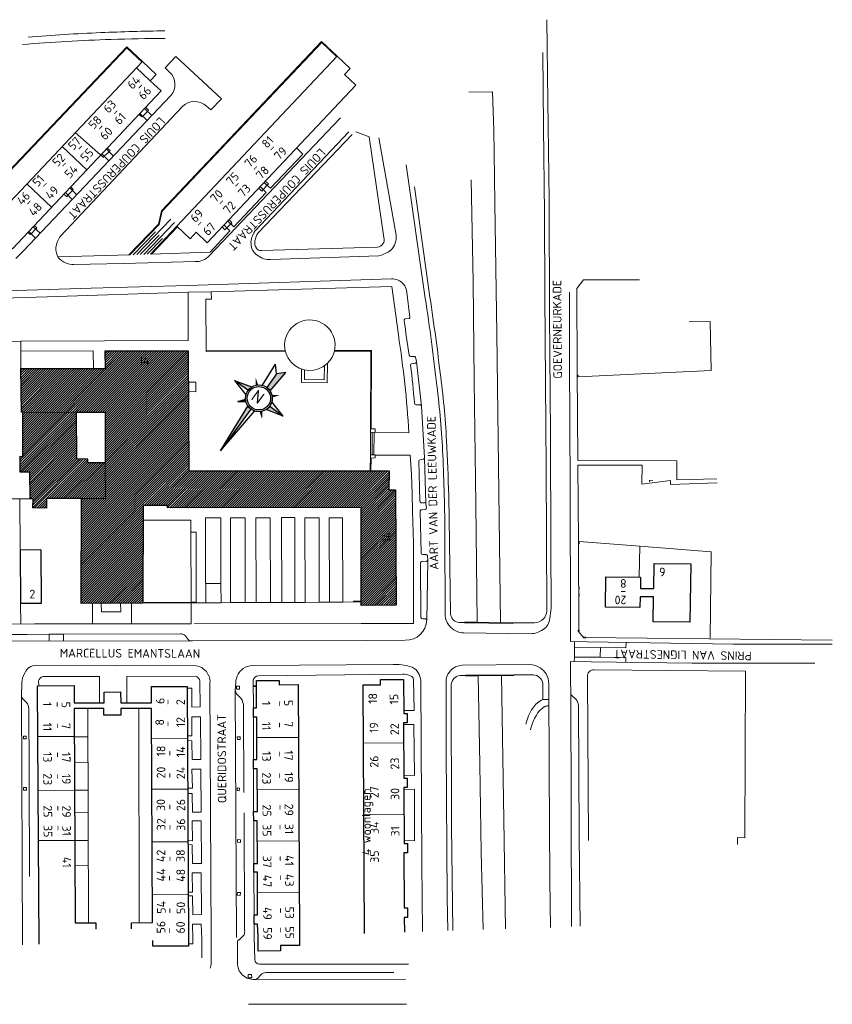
# Model space of a CAD drawing. Header units: millimetres. Extents: x -28579 to 211491, y -26192 to 102706.
# Tile 48 of 48: x 187945 to 211491, y 74185 to 102706. Entities that reach past the tile are written whole.
import ezdxf

# ---------------------------------------------------------------- set-up
doc = ezdxf.new("R2010")
doc.units = ezdxf.units.MM
doc.header["$LTSCALE"] = 100
doc.linetypes.add('DASHDOT', pattern=[25.4, 12.7, -6.35, 0, -6.35])
for name, color, linetype in [('25', 7, 'Continuous'), ('AA21_BUITENWAND', 1, 'Continuous'), ('AL21_BUITENWAND', 3, 'Continuous'), ('TXT20', 7, 'Continuous'), ('TXT25', 2, 'Continuous')]:
    doc.layers.add(name, color=color, linetype=linetype)
doc.layers.add('AI31_BUITENKOZ', color=1, linetype='Continuous', lineweight=18)
doc.styles.add('03_100', font='isocpeur.ttf')
doc.styles.get("Standard").update_dxf_attribs({"font": 'isocpeur.ttf'})

# ---------------------------------------------------------------- blocks, each defined once
blk = doc.blocks.new('noordpeil')
at = {"layer": '25'}
blk.add_line((-3.78, -21.33), (0, -17.44), dxfattribs=at)
for points in [[(0, 7.8), (2.39, 7.43), (0, 37.65)], [(-2.67, -7.33), (-3.78, -21.33), (0, -7.8), (0, -17.44)]]:
    blk.add_solid(points, dxfattribs=at)
at = {"layer": 'TXT25'}
for p, q in [((0, 37.65), (-2.39, 7.43)), ((0, 37.65), (2.39, 7.43)), ((0, 7.8), (0, 37.65)), ((8.78, 8.78), (4.96, 6.02)), ((5.52, 5.52), (8.78, 8.78)), ((8.78, 8.78), (6.02, 4.96)), ((-17.44, 0), (-7.29, 2.77)), ((-7.8, 0), (-17.44, 0)), ((-17.44, 0), (-7.29, -2.77)), ((17.44, 0), (7.29, 2.77)), ((17.44, 0), (7.29, -2.77)), ((7.8, 0), (17.44, 0)), ((-2.67, -7.33), (-3.78, -21.33)), ((0, -17.44), (0, -7.8)), ((2.67, -7.33), (3.81, -21.65)), ((0, -17.44), (3.81, -21.65))]:
    blk.add_line(p, q, dxfattribs=at)
for radius in [7.8, 6.8]:
    blk.add_circle((0, 0), radius, dxfattribs=at)
for points in [[(-5.52, 5.52), (-6.02, 4.96), (-8.78, 8.78)], [(-4.96, 6.02), (-5.52, 5.52), (-8.78, 8.78)], [(5.52, 5.52), (4.96, 6.02), (8.78, 8.78)], [(6.02, 4.96), (5.52, 5.52), (8.78, 8.78)], [(-17.44, 0), (-7.8, 0), (-7.29, 2.77)], [(7.29, -2.77), (17.44, 0), (7.8, 0)], [(-6.02, -4.96), (-5.52, -5.52), (-8.78, -8.78)], [(-5.52, -5.52), (-4.96, -6.02), (-8.78, -8.78)], [(4.96, -6.02), (5.52, -5.52), (8.78, -8.78)], [(5.52, -5.52), (6.02, -4.96), (8.78, -8.78)]]:
    blk.add_solid(points, dxfattribs=at)
at = {"layer": 'AA21_BUITENWAND', "insert": (-2.07, 3.15), "char_height": 7, "width": 6.2488, "attachment_point": 1, "style": '03_100'}
blk.add_mtext('{\\C4;N}', dxfattribs=at)

msp = doc.modelspace()

# ---------------------------------------------------------------- hatches: boundary and pattern name
at = {"layer": 'AA21_BUITENWAND', "linetype": 'Continuous', "lineweight": 0}
h = msp.add_hatch(dxfattribs=at)
h.set_pattern_fill('ANSI31', color=256, scale=15, style=0)
h.paths.add_polyline_path([(190419.01376, 89870.15561), (189917.4035, 89869.41079), (189917.21037, 89978.657), (189598.11616, 89984.14672), (189586.49859, 91333.22727), (190416.6269, 91334.60129)], flags=16)
h.paths.add_polyline_path([(189727.25555, 85796.93912), (189736.67003, 88831.87719), (188721.19759, 88839.21425), (188717.66187, 88557.20753), (188328.30919, 88562.13413), (188331.61086, 88830.93687), (188252.81873, 88831.40656), (188238.30584, 89599.30481), (187954.37469, 89596.81587), (187960.21919, 90057.94576), (188035.35639, 90057.05009), (188030.88894, 91332.17466), (187994.04998, 91333.45173), (187979.75253, 92598.17193), (190427.66208, 92604.84034), (190422.49741, 93112.77554), (192828.74051, 93111.73963), (192841.29031, 89634.24267), (198646.02884, 89634.24267), (198645.22726, 89090.16962), (198838.14431, 89088.43426), (198850.86948, 85748.15035), (197838.74103, 85737.68803), (197839.90905, 88574.18678), (192229.74313, 88569.63201), (192231.23013, 88635.91594), (191523.59215, 88636.08162), (191515.77814, 85803.19963)])
h.paths.add_polyline_path([(191333.80327, 92643.90417), (191783.80319, 92643.63802), (191784.02499, 93018.63796), (191334.02507, 93018.90411)], flags=24)
h.paths.add_polyline_path([(198765.51667, 87496.57946), (198770.32359, 87946.55378), (198395.34499, 87950.55955), (198390.53807, 87500.58522)], flags=24)

# ---------------------------------------------------------------- linework, layer by layer
at = {"layer": 'AI31_BUITENKOZ', "linetype": 'Continuous', "lineweight": 0}
for p, q in [((191331.44993, 101309.04766), (191723.89381, 100937.27093)), ((189128.31448, 96436.87149), (192648.4059, 100183.11159)), ((191773.99517, 99930.24111), (191559.0847, 100130.21569)), ((191636.9215, 99785.66681), (191429.58395, 99992.61712)), ((191512.02452, 99910.34682), (191646.87881, 100048.49272)), ((197241.18284, 99862.15304), (193436.33961, 95866.8342)), ((194756.64226, 96576.64521), (197482.78604, 99457.65781)), ((194856.1043, 96529.37162), (197575.56915, 99384.79825)), ((198346.33149, 99287.61832), (198848.98297, 96463.87311)), ((189176.11362, 99034.09744), (189889.99071, 98357.77677)), ((190525.88839, 98613.36958), (190325.69002, 98820.42964)), ((190395.80713, 98747.90521), (190536.03477, 98878.65807)), ((190661.10533, 98756.0804), (190455.21253, 98957.88847)), ((199142.66215, 98504.12554), (199697.45729, 94638.1734)), ((188150.4178, 97951.65992), (188867.7361, 97272.08224)), ((189595.72927, 97632.04085), (189396.20251, 97833.4089)), ((195110.99911, 97907.78429), (195002.20857, 97787.00736)), ((199381.31287, 97863.51455), (199810.79257, 94811.11157)), ((189466.09797, 97495.28071), (189267.19543, 97696.31658)), ((189470.32896, 97758.57469), (189344.40287, 97618.24083)), ((188541.48727, 96519.68217), (188334.01622, 96705.42913)), ((192328.82485, 96923.97731), (191337.71687, 95901.59927)), ((192431.62934, 96827.20182), (191539.95815, 95907.54172)), ((191759.43405, 95914.02084), (192514.10947, 96708.36913)), ((193950.26136, 96675.07755), (194060.53098, 96789.57258)), ((188208.67909, 96572.34325), (188404.35462, 96375.02712)), ((188275.99758, 96504.46402), (188407.18484, 96639.96362)), ((191882.18565, 96564.6751), (191236.54497, 95898.72741)), ((191983.56811, 96466.46163), (191438.86701, 95904.61087)), ((192084.89158, 96368.1674), (191641.18904, 95910.49433)), ((198312.495, 96115.84247), (194950.3833, 96020.85645)), ((198350.49185, 95864.92024), (195214.96667, 95759.70138)), ((190947.45549, 95646.25389), (189515.8258, 95610.97689)), ((191655.87343, 95663.5994), (190947.45549, 95646.25389)), ((193033.25596, 95697.51445), (191655.87343, 95663.5994)), ((192829.71034, 94808.78588), (193493.52301, 94826.27075)), ((199164.47419, 94802.14726), (199247.68536, 94085.73656)), ((199219.1498, 94047.01483), (199127.93117, 94039.96775)), ((187979.75253, 92598.17193), (187974.56029, 93103.52659)), ((195636.19951, 93121.50747), (193346.14064, 93118.16336)), ((199282.09276, 92949.23925), (199376.09452, 92951.28092)), ((199412.30732, 92753.18043), (199301.04818, 92736.50069)), ((199413.70368, 92928.51183), (199439.71098, 92802.38876)), ((199584.48645, 91513.18661), (199439.71098, 92802.38876)), ((204102.66401, 92408.98653), (204122.68419, 92409.09818)), ((204123.06121, 92358.41891), (204122.68419, 92409.09818)), ((204103.04103, 92358.30727), (204123.06121, 92358.41891)), ((199430.75691, 91549.57725), (199539.9127, 91552.18944)), ((188030.88894, 91332.17466), (189577.05205, 91333.68857)), ((199584.48645, 91513.18661), (199671.66297, 90019.86437)), ((198111.90366, 90761.05824), (198106.20081, 90097.71416)), ((198161.85329, 90760.60602), (198156.15044, 90097.26194)), ((198211.94266, 90760.17557), (198206.23981, 90096.83149)), ((198120.65015, 89634.01915), (198125.08545, 90006.76434)), ((199508.44401, 89926.46549), (199542.01679, 88764.07564)), ((199648.9253, 89979.75541), (199546.67512, 89960.82873)), ((199717.55738, 88691.93632), (199673.07339, 90015.86178)), ((206189.91214, 89364.74076), (206194.8807, 89322.7199)), ((206192.39642, 89343.73033), (206291.61685, 89355.45836)), ((187948.31764, 88829.57913), (188252.81873, 88831.40656)), ((199588.38146, 88709.89412), (199669.48, 88715.29388)), ((200377.62521, 88918.23062), (200428.66631, 85500.54218)), ((199551.99256, 88481.23869), (199575.10372, 87253.6722)), ((199695.54127, 88518.04586), (199594.14646, 88510.63084)), ((199717.48967, 88687.77514), (199734.56877, 88563.84002)), ((192907.46295, 87862.63445), (192910.10081, 85834.02736)), ((200267.73447, 87752.03727), (200271.15758, 85536.84531)), ((204132.73278, 87595.0642), (204152.75295, 87595.17584)), ((204153.12073, 87522.95476), (204152.75295, 87595.17584)), ((205911.3206, 87459.22861), (204152.75295, 87595.17584)), ((204133.10056, 87522.84312), (204153.12073, 87522.95476)), ((199613.95838, 87018.84202), (199723.33851, 87016.33662)), ((199718.79392, 87215.57524), (199618.56633, 87210.7751)), ((199738.50277, 85307.13221), (199767.70888, 87050.79704)), ((199768.84759, 87057.27186), (199758.30617, 87175.06867)), ((199572.45034, 85391.41175), (199558.83783, 86959.66453)), ((193777.18064, 86375.72851), (193778.13855, 85818.97657)), ((204138.50851, 86271.55225), (204158.52869, 86271.66389)), ((204138.77817, 86211.91092), (204158.79834, 86212.02257)), ((204158.79834, 86212.02257), (204158.52869, 86271.66389)), ((204139.34114, 86079.60755), (204159.36131, 86079.71919)), ((204139.62479, 86009.30556), (204159.64497, 86009.4172)), ((204159.64497, 86009.4172), (204159.36131, 86079.71919)), ((187975.15463, 85208.3904), (187970.85469, 85790.74235)), ((190054.954, 85207.19139), (190054.26742, 85798.04943)), ((191184.22694, 85208.48537), (191183.54617, 85802.0637)), ((191515.6665, 85823.2198), (192910.09162, 85833.16718)), ((191515.77814, 85803.19963), (192909.70958, 85812.64075)), ((192909.70958, 85812.64075), (193067.9084, 85813.72925)), ((192910.35745, 85210.54134), (192909.70958, 85812.64075)), ((192910.09162, 85833.16718), (193066.6571, 85833.7151)), ((193067.9084, 85813.72925), (193067.79676, 85833.74943)), ((193341.6537, 85818.21032), (193067.9084, 85813.72925)), ((194054.74726, 85821.61349), (193778.13855, 85818.97657)), ((194792.37077, 85819.60455), (194477.71141, 85822.3498)), ((195539.67584, 85823.8978), (195209.03417, 85820.36167)), ((196211.82825, 85828.72649), (195917.77701, 85824.59022)), ((196918.88214, 85830.47362), (196623.05107, 85829.49523)), ((197618.77414, 85838.69124), (197306.86454, 85831.13024)), ((199693.28547, 85351.18735), (199615.80078, 85351.07343)), ((197838.80015, 85211.06718), (193004.16387, 85210.6204)), ((200837.88044, 85245.80549), (200839.9596, 85255.43238)), ((200839.9596, 85255.43238), (201201.65924, 85249.77815)), ((201875.2641, 85239.30389), (202230.72197, 85233.75122)), ((203901.62938, 85156.14679), (203902.58269, 84693.64224)), ((192887.88893, 84714.61975), (182946.27033, 84696.58171)), ((189215.07909, 84903.95101), (188795.06828, 84902.17174)), ((188795.93861, 84707.22728), (188795.06828, 84902.17174)), ((192609.18468, 84918.47281), (189215.07909, 84903.95101)), ((189215.90301, 84707.92588), (189215.07909, 84903.95101)), ((192826.12456, 84749.5862), (192743.26631, 84863.49374)), ((200818.08821, 84942.73278), (202751.40537, 84918.51081)), ((204384.52185, 84685.59912), (203902.58269, 84693.64224)), ((204017.12474, 84243.8864), (204022.01337, 84532.83067)), ((204022.01337, 84532.83067), (204024.69779, 84691.61695)), ((204770.35169, 84521.75569), (204022.01337, 84532.83067)), ((204767.18875, 84238.73357), (204771.93232, 84521.71555)), ((204014.93357, 84109.50824), (204017.12474, 84243.8864)), ((204017.12474, 84243.8864), (204767.18875, 84238.73357)), ((188438.88045, 84004.7039), (193060.08193, 83990.66687)), ((198764.47839, 84025.20839), (194687.00416, 84003.89676)), ((200769.88513, 84008.63312), (202729.3609, 84032.42373)), ((204499.12063, 84104.03357), (203900.36768, 84110.84836)), ((203908.30871, 83601.62795), (203900.36768, 84110.84836)), ((194718.47248, 82771.83497), (194706.27476, 83570.36473)), ((199040.12806, 83750.89137), (194863.45849, 83695.17024)), ((200705.4683, 83710.41991), (200863.90307, 83711.83139)), ((200863.88084, 83715.19138), (202262.20509, 83733.1884)), ((200864.13222, 83695.19296), (200863.88084, 83715.19138)), ((200864.13222, 83695.19296), (201233.02233, 83699.88992)), ((201903.56558, 83708.6187), (202262.45648, 83713.18998)), ((202262.45648, 83713.18998), (202262.20509, 83733.1884)), ((202262.33369, 83724.54933), (202823.95421, 83729.62876)), ((203914.7767, 83184.13627), (203908.30871, 83601.62795)), ((204422.97397, 78932.64798), (204393.73619, 83670.91478)), ((187999.28287, 83107.48771), (188005.46278, 83505.33681)), ((188487.93443, 83550.40458), (188494.95095, 83413.88198)), ((193458.97323, 83487.86083), (193497.33566, 76091.95878)), ((194203.24083, 83495.11613), (194191.78278, 83280.07513)), ((194191.78278, 83280.07513), (194228.30986, 76116.10833)), ((194808.30595, 83410.99458), (194708.74225, 83410.66313)), ((194808.33685, 83391.03339), (194708.99363, 83390.66471)), ((188024.49887, 75910.91617), (188000.10936, 83167.44283)), ((188141.52505, 82928.40141), (188068.98214, 83004.55563)), ((194231.03426, 83175.98026), (194348.43135, 83054.42623)), ((203936.62223, 76437.09787), (203914.7767, 83184.13627)), ((204067.62541, 83014.144), (203949.51944, 83120.48792)), ((188216.69066, 80947.36968), (188207.52761, 82750.39694)), ((189942.44366, 76544.75296), (189921.30756, 82756.39798)), ((191403.54435, 76550.69807), (191399.96681, 82756.2033)), ((194428.87404, 82790.57647), (194441.42394, 80321.8992)), ((194721.04688, 81278.14933), (194719.59309, 82501.28768)), ((189530.05405, 81943.49609), (188471.66429, 81939.2128)), ((189530.14251, 81933.27639), (189924.13362, 81934.86861)), ((191768.78124, 81885.39015), (192808.79045, 81889.6024)), ((196021.66571, 81918.12742), (194816.27836, 81911.1363)), ((197906.9515, 81752.8906), (199072.09058, 81758.69574)), ((189533.21873, 81184.13588), (189926.62914, 81185.7808)), ((194724.16328, 79773.16962), (194722.08674, 81007.66104)), ((188217.57652, 80773.46708), (188216.69066, 80947.36968)), ((188232.073, 77887.3813), (188217.57652, 80773.46708)), ((189536.36736, 80386.27243), (188481.6978, 80381.9959)), ((189536.4075, 80387.85306), (189929.39869, 80389.4327)), ((191774.74662, 80413.12883), (192816.11597, 80417.33818)), ((196030.32519, 80412.93736), (194829.93745, 80406.00909)), ((189539.08119, 79735.97517), (189931.63141, 79737.62928)), ((194444.47977, 79731.91101), (194461.77213, 76333.79993)), ((197917.32415, 79686.55775), (199080.24289, 79692.37498)), ((194732.08103, 78264.93), (194725.2249, 79502.54158)), ((189542.34875, 78931.83272), (188491.11992, 78927.51944)), ((189542.34584, 78930.47257), (189934.33711, 78932.03965)), ((191780.93719, 78887.94616), (192823.80643, 78892.17436)), ((196039.04852, 78916.98883), (194830.58066, 78910.019)), ((189545.30609, 78209.65284), (189936.7974, 78211.21363)), ((194739.2842, 76780.12324), (194733.16155, 78013.48371)), ((191787.14567, 77367.70411), (192831.37505, 77371.9294)), ((196047.65677, 77422.23896), (194836.18915, 77415.23141)), ((194742.42933, 76132.11159), (194740.2994, 76508.41454)), ((194446.13474, 76199.8328), (194306.31564, 76057.26414)), ((193218.97031, 76082.67926), (193218.67929, 75529.81193)), ((193497.33566, 76091.95878), (193493.17558, 75369.52942)), ((194252.97337, 75374.47975), (194254.02607, 75984.50116)), ((194755.41894, 75480.62339), (194742.42933, 76132.11159)), ((199208.85872, 75349.5085), (194895.6232, 75349.09523)), ((194933.23696, 75042.7238), (194833.77018, 74932.84492)), ((198788.1317, 75108.74135), (195073.68926, 75103.09392)), ((199126.31726, 74916.29681), (194754.22513, 74900.92259)), ((194577.79145, 74186.44855), (199156.78933, 74185.16206))]:
    msp.add_line(p, q, dxfattribs=at)
at = {"layer": 'AI31_BUITENKOZ', "linetype": 'Continuous', "lineweight": 0, "flags": 128}
for points in [[(203342.64821, 85657.14051), (203338.30579, 87431.50609), (203321.65957, 90701.8352), (203296.60205, 94175.09462), (203283.62054, 97484.8529), (203243.51237, 100341.47443), (203214.53508, 102705.61697)], [(203218.65489, 85571.49527), (203208.74751, 87683.55758), (203194.91618, 89724.30494), (203178.4493, 92200.67358), (203164.03412, 94725.45184), (203152.88181, 97087.71827), (203123.59979, 99601.80882), (203100.73077, 101755.29149)], [(201875.2641, 85239.30389), (201818.03483, 89787.36384), (201770.27157, 93614.1858), (201712.83922, 97392.34238), (201696.63672, 98856.35438), (201678.99996, 99497.24332), (201645.87819, 100612.61512), (200960.0784, 100603.51456)], [(201028.10539, 98071.7696), (201083.44854, 95109.03117), (201109.7981, 92244.25606), (201158.73163, 88672.80899), (201201.65924, 85249.77815), (201875.2641, 85239.30389)], [(204118.62417, 89936.33181), (204118.33176, 89981.87173), (204101.92597, 92528.16667), (204092.19433, 94922.21347), (204280.29227, 95170.19727), (205904.72869, 95172.73508)], [(203901.62938, 85156.14679), (203893.01581, 89168.61549), (203880.60764, 92822.60817), (203876.35811, 94809.17168)], [(204123.06121, 92358.41891), (207976.4109, 92540.98624), (207954.01632, 93962.95709), (207347.62322, 93955.41472)], [(208145.56814, 89410.76512), (206984.26187, 89378.50607), (206981.25817, 89930.93195), (204118.62417, 89936.33181)], [(204119.40472, 89802.63106), (205980.70154, 89806.62609), (205976.22469, 89252.60606), (206800.85707, 89355.45902), (206806.17164, 89241.35681), (208152.38646, 89291.60141)], [(204143.9068, 85022.62144), (204132.75696, 87599.50485), (204119.40472, 89802.63106)], [(207955.50102, 84790.85122), (207976.76428, 87287.33568), (205911.3206, 87459.22861), (205897.67194, 86559.20597)], [(200680.28361, 85247.7448), (200837.88044, 85245.80549), (200835.68958, 85235.51714), (202230.17216, 85213.84273), (202231.96076, 85235.44692), (202858.32228, 85236.07974)], [(204143.9068, 85022.62144), (204127.24613, 85025.75228), (204127.18561, 84993.96901)], [(204127.18561, 84993.96901), (204154.63749, 84990.01374), (204152.90947, 85020.87446), (204143.9068, 85022.62144)], [(211491.07204, 84734.22548), (204335.71557, 84808.31536), (204334.91628, 84795.52431), (204289.64327, 84796.27533), (204127.18561, 84993.96901)], [(204290.5842, 84796.20715), (204290.39038, 84825.94706), (204335.40906, 84823.15268), (204335.71557, 84808.31536)], [(211490.30439, 84612.3062), (208624.04687, 84614.78029), (204384.52185, 84685.59912)], [(205514.42816, 84666.73947), (205511.86752, 84510.83497), (204770.35169, 84521.75569)], [(204767.18875, 84238.73357), (205510.87126, 84233.66055), (205509.30527, 84092.50972)], [(204499.12063, 84104.03357), (207427.51145, 84070.658), (210983.54472, 84069.67386)], [(204587.23447, 83875.94306), (208973.21316, 83832.00714), (208952.02629, 79009.45989), (208742.24065, 79013.3634), (208746.72916, 78815.40418)], [(199072.42799, 82691.35366), (199372.63153, 82691.36693), (199358.89358, 83594.92563)], [(201370.56563, 76352.2783), (201315.98125, 78592.7092), (201274.01801, 81141.82313), (201233.02233, 83699.88992), (201903.58734, 83708.47896), (201969.64763, 79543.08024), (202025.64253, 76372.55359)], [(199621.19987, 76294.00584), (199600.93174, 78267.627), (199570.56425, 83506.29913)], [(200348.55009, 76318.44987), (200328.78129, 77265.79623), (200303.42993, 81572.35778), (200298.12534, 83553.74762)], [(200490.66266, 76323.11646), (200459.6688, 79347.32579), (200443.40119, 83397.46125)], [(203099.79057, 83473.87556), (203106.8643, 83012.96806), (203279.99375, 83013.30416)], [(203279.07233, 83470.08866), (203283.94004, 80998.35459), (203304.88491, 77785.44405), (203329.6387, 76411.28663)], [(204182.09898, 76445.26392), (204159.84523, 79079.67232), (204136.15243, 82837.39136)], [(199075.88097, 80820.66929), (199379.88933, 80815.54997), (199369.76905, 82287.37904), (199069.91654, 82286.49011)], [(199083.38048, 78927.21398), (199386.10073, 78917.95815), (199385.19642, 80415.62509), (199077.37691, 80405.69531)]]:
    msp.add_lwpolyline(points, dxfattribs=at)
at = {"layer": 'AI31_BUITENKOZ', "linetype": 'Continuous', "lineweight": 0}
for points in [[(191506.1421, 101493.75796), (191047.28242, 101918.88412), (186348.35904, 96977.55282), (186275.4293, 96665.99155), (185443.3622, 95746.38062)], [(191492.54594, 101479.04591), (191048.15607, 101890.75288), (186366.56405, 96967.72086), (186293.73054, 96656.46083), (185470.95625, 95747.02751)], [(189050.52706, 95837.08639), (191135.81405, 95895.78109), (191987.63722, 96774.4571), (192074.23145, 97163.71626), (196694.99306, 102042.6402), (197127.9264, 101636.94971)], [(191107.1021, 95894.96014), (191969.35146, 96784.34805), (192055.96744, 97173.46747), (196694.1784, 102070.85219), (197141.6033, 101651.60278)], [(193359.10897, 100203.24604), (193483.72119, 100093.26361), (193789.84529, 100417.87694), (192465.82871, 101642.47205), (192156.12509, 101311.43322), (192287.53364, 101189.05524)], [(192322.99771, 100509.50731), (188048.66419, 95999.68678), (187836.51987, 95783.88329)], [(191646.87881, 100048.49272), (191679.93916, 100085.27116), (191594.27834, 100167.54099)], [(191512.02452, 99910.34682), (191487.40843, 99889.19575), (191402.32636, 99963.61223)], [(190395.80713, 98747.90521), (190368.94409, 98717.74519), (189555.45069, 99434.51697)], [(197685.72021, 99460.98876), (198067.15052, 99312.99128), (198495.7346, 96395.48771)], [(190536.03477, 98878.65807), (190563.91853, 98915.13142), (190483.39848, 98987.8251)], [(195018.86104, 97986.61243), (195207.92935, 97824.83606), (196148.95414, 98805.78133), (195964.98752, 98991.3237)], [(189470.32896, 97758.57469), (189495.9155, 97790.03877), (189422.31753, 97861.01932)], [(193971.16205, 96874.05597), (194149.89991, 96705.08919), (195090.50069, 97697.49003), (194914.5252, 97875.83228)], [(195002.20857, 97787.00736), (194958.0074, 97742.26826), (194869.70028, 97828.20511)], [(195061.12135, 98031.40714), (195150.19486, 97949.74026), (195110.99911, 97907.78429)], [(189344.40287, 97618.24083), (189307.6755, 97578.81609), (189225.92247, 97652.53436)], [(188407.18484, 96639.96362), (188438.85071, 96677.88463), (188367.3749, 96740.75121)], [(193863.39223, 96759.59237), (194038.40699, 96589.25868), (193461.95293, 95969.36424), (191731.02334, 95913.10367), (192499.65514, 96722.14854)], [(193809.84264, 96702.73481), (193893.63998, 96622.32171), (193950.26136, 96675.07755)], [(194009.78966, 96915.06473), (194087.33793, 96821.012), (194060.53098, 96789.57258)], [(188183.19747, 96545.26083), (188252.71406, 96480.72949), (188275.99758, 96504.46402)], [(174430.17193, 94502.07709), (174632.21835, 94502.83668), (174642.27698, 94289.78627), (179252.40084, 94407.56042), (179244.81059, 94623.14204), (183105.57393, 94734.65695), (186599.95225, 94826.76521), (190011.26995, 94931.13045), (192821.27438, 95010.49578), (198719.6762, 95201.76815)], [(193493.52301, 94826.27075), (198723.76478, 94978.34189), (198918.22752, 93572.71506)], [(190078.72641, 92603.89447), (190073.17395, 93109.26461), (187974.56029, 93103.52659), (187974.33668, 93398.18706), (192830.73627, 93412.8285), (192829.71034, 94808.78588), (188739.49846, 94679.00558), (185844.56021, 94595.43238), (183105.56855, 94518.67982), (179498.79143, 94409.85749), (179507.08846, 94139.64043), (174165.51657, 94009.95175), (174179.2859, 93083.21161), (174993.39904, 93090.4648)], [(193493.52301, 94826.27075), (193504.78948, 94614.1956), (193340.7246, 94613.55341)], [(195640.8108, 93101.54385), (193346.23053, 93098.28292), (193340.7246, 94613.55341)], [(187974.33668, 93398.18706), (184682.11905, 93374.12513), (184741.56629, 89430.90084), (185238.98786, 89449.81445)], [(199224.28668, 90740.75823), (198111.90366, 90761.05824), (198121.78349, 93104.98758), (197062.59834, 93103.51452)], [(198132.26399, 90855.04157), (198141.85353, 93125.00142), (197067.14784, 93123.47328)], [(196864.72094, 92755.17987), (196853.23736, 92187.33068), (196108.42681, 92197.80995), (196109.56502, 92586.21494)], [(196775.33517, 92680.29046), (196767.15009, 92276.47569), (196196.6246, 92284.46536), (196197.42213, 92561.53727)], [(192833.01963, 91934.34041), (193047.14051, 91929.2513), (193043.7053, 92207.31009), (192831.95416, 92210.0488)], [(198247.86197, 90762.04718), (198248.3201, 90856.08037), (198132.26399, 90855.04157)], [(189736.67003, 88831.87719), (190427.84026, 88832.22456), (190419.07904, 89869.7364)], [(198100.64545, 89634.26773), (198106.20081, 90097.71416), (198244.46891, 90102.71245), (198243.66961, 90089.9214), (199260.06027, 90089.09639), (199295.18376, 89528.93361), (199312.28643, 88971.90457), (199330.15755, 88468.30941), (199353.95655, 87545.63566), (199360.27904, 85211.17072), (197838.80015, 85211.06718)], [(198244.39006, 90089.89045), (198245.20267, 90012.51455), (198125.08545, 90006.76434)], [(187959.31305, 87340.63972), (187948.31764, 88829.57913), (187604.17366, 88827.73343), (187606.97241, 85204.6624)], [(192907.46295, 87862.63445), (192907.14422, 88212.59809), (191522.41274, 88211.17323)], [(193775.82049, 86375.73142), (193772.57453, 88274.50061), (193328.50952, 88273.69908), (193331.75549, 86374.92988), (193775.82049, 86375.73142)], [(194477.71141, 85822.3498), (194473.48578, 88278.01067), (194050.52162, 88277.27436), (194054.74726, 85821.61349), (194477.71141, 85822.3498)], [(195209.03417, 85820.36167), (195204.79306, 88275.66232), (194788.12966, 88274.9052), (194792.37077, 85819.60455), (195209.03417, 85820.36167)], [(195917.77701, 85824.59022), (195913.52623, 88282.25093), (195535.48406, 88281.63926), (195539.67584, 85823.8978), (195917.77701, 85824.59022)], [(196623.05107, 85829.49523), (196618.8022, 88274.27495), (196207.57938, 88273.50621), (196211.82825, 85828.72649), (196623.05107, 85829.49523)], [(197306.86454, 85831.13024), (197302.70512, 88279.9314), (196914.64198, 88279.33377), (196918.88214, 85830.47362), (197306.86454, 85831.13024)], [(193059.71664, 85833.70786), (193057.51347, 87862.74045), (192907.46295, 87862.63445)], [(193778.13855, 85818.97657), (193341.6537, 85818.21032), (193340.69579, 86374.96226)], [(197838.77271, 85838.5964), (197618.77414, 85838.69124), (197618.80224, 85858.73318), (197838.80081, 85858.63834)], [(190864.97464, 85800.97947), (190871.67223, 85552.98407), (190313.9576, 85552.23407), (190309.95563, 85799.00326)], [(192910.35745, 85210.54134), (188376.02478, 85205.32871), (183522.95571, 85201.00994), (179094.19498, 85200.2846), (176885.74765, 85198.12637)], [(188795.06828, 84902.17174), (188165.81288, 84899.44238), (183300.14566, 84893.30512)], [(199116.8875, 84730.01351), (197989.03802, 84720.49677), (192951.85293, 84714.70373), (192887.88893, 84714.61975)], [(190255.93191, 82917.2766), (190254.31258, 83684.17682), (188615.59536, 83676.83914)], [(191051.47976, 82913.69559), (191048.49738, 83679.23858), (193045.40728, 83687.8185)], [(193168.3745, 83551.17328), (193175.97888, 82798.22938), (192933.47675, 82792.10088), (192927.94859, 83343.27494), (192801.56785, 83337.76602)], [(194317.15304, 83315.05368), (194225.80581, 83316.64565), (194227.26577, 83397.81042), (194318.61299, 83396.21844), (194317.15304, 83315.05368)], [(192809.18241, 81821.82197), (192934.90603, 81819.14199), (192946.58217, 81272.14554), (193190.47296, 81274.41119), (193187.23115, 82514.08837), (192930.63296, 82513.92316), (192936.19255, 81960.24931), (192808.42267, 81961.82348)], [(188131.10737, 81871.58699), (188056.1133, 81870.64431), (188055.07635, 81953.13779), (188130.07043, 81954.08047), (188131.10737, 81871.58699)], [(194334.9976, 81855.66268), (194251.28371, 81854.6504), (194250.27528, 81933.28394), (194333.98917, 81934.29622), (194334.9976, 81855.66268)], [(192816.7655, 80287.6961), (192941.92922, 80291.36958), (192952.15095, 79751.87544), (193201.13175, 79751.78488), (193192.60025, 81000.15626), (192935.99915, 80998.63091), (192947.84355, 80447.79627), (192815.98743, 80446.65888)], [(188142.85951, 80389.27761), (188057.86623, 80388.20924), (188056.83314, 80465.62237), (188141.82642, 80466.69074), (188142.85951, 80389.27761)], [(194306.2007, 80369.0433), (194241.49064, 80374.21036), (194248.02467, 80455.87894), (194312.73472, 80450.71188), (194306.2007, 80369.0433)], [(192824.20658, 78811.01298), (192942.35342, 78806.43761), (192953.85455, 78266.99956), (193213.01154, 78267.27693), (193203.82433, 79497.79866), (192942.05247, 79498.68851), (192954.72024, 78923.72231), (192823.65227, 78926.71515)], [(194339.79151, 78874.24742), (194252.20463, 78877.42679), (194254.95702, 78954.42747), (194342.5439, 78951.2481), (194339.79151, 78874.24742)], [(192818.10278, 77329.85926), (192954.17712, 77323.20906), (192960.73182, 76781.06862), (193214.51836, 76790.09919), (193206.35421, 77990.15137), (192943.35904, 77989.70573), (192949.08979, 77433.55383), (192831.08654, 77433.07061)], [(194336.91894, 77339.7101), (194250.05203, 77346.07877), (194255.88446, 77426.27841), (194342.75137, 77419.90974), (194336.91894, 77339.7101)], [(193218.97031, 76082.67926), (193205.35543, 76510.22191), (192951.29136, 76508.94847), (192958.69832, 76083.58796)], [(192958.69832, 76083.58796), (192958.6056, 75933.43494), (192838.03727, 75933.3395)], [(194670.35085, 74955.63269), (194566.24737, 74953.66406), (194563.34261, 75046.31487), (194666.1696, 75049.58756), (194670.35085, 74955.63269)]]:
    msp.add_lwpolyline(points, dxfattribs=at)
for centre, radius, start, end in [((192229.96791, 50105.15305), 52053.09997, 91.80306015, 94.63400315), ((192260.4886, 54471.14979), 47900.69995, 92.351106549, 94.877928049), ((193029.20959, 36111.05297), 66276.79996, 90.7603270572, 92.3640300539), ((192706.79097, 38578.9107), 63588.59996, 90.4903477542, 91.90569415), ((191950.21729, 100830.73763), 491.99998, 319.235503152, 46.739351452), ((193014.3616, 99811.12868), 522, 48.69912075, 134.546425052), ((189682.10039, 96017.59511), 694.79996, 142.87883005, 172.932769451), ((195209.78529, 96242.3639), 563.29999, 143.604429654, 183.215969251), ((195199.13596, 96255.40464), 439.19996, 141.414091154, 174.020810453), ((198318.86283, 96400.33329), 533.7, 341.850401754, 6.841610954), ((195029.33138, 96210.91164), 381.89998, 180.01020225, 237.703532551), ((195018.47383, 96242.85188), 262.69998, 167.177136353, 216.777039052), ((198292.69808, 96328.43898), 213.6, 275.264396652, 18.265374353), ((198318.92047, 96399.6602), 533.50002, 315.642194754, 341.903631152), ((189583.48631, 96092.59947), 591.00002, 178.983979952, 208.189647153), ((193055.56618, 96208.49982), 511.50003, 267.484454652, 318.086302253), ((194918.73484, 96140.12102), 123.29999, 206.215501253, 284.767092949), ((195178.02928, 96304.07279), 545.49996, 229.713549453, 253.234185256), ((198092.24778, 96882.5546), 1049.80003, 284.228144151, 305.397824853), ((189524.65506, 96239.44899), 628.50003, 222.676377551, 269.174971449), ((195179.1934, 96309.0484), 550.59997, 253.267550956, 273.704489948), ((198736.61883, 94773.47077), 428.6, 40.004532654, 92.302891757), ((198737.09348, 94773.834), 428.1, 3.797134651, 40.011334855), ((130832.91083, 84234.05313), 69783.90004, 6.7840856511, 8.7178797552), ((132413.42165, 84418.8527), 68055.4, 6.4853852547, 8.6362655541), ((196351.32012, 93277.11815), 732.05, 323.850274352, 143.850274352), ((199124.49521, 93997.07255), 42.99996, 85.603598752, 192.817147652), ((293381.25656, 107713.57772), 95292.5, 188.2818091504, 188.8903025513), ((199215.00677, 94079.81815), 33.00004, 276.826599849, 10.397370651), ((196351.32012, 93277.11815), 732.05, 143.850274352, 323.850274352), ((167183.14656, 88710.3996), 32105.19997, 3.625667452, 8.710749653), ((199277.17566, 92993.05119), 44.10002, 188.107584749, 276.036480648), ((199304.90684, 92704.4234), 32.29996, 97.360736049, 185.758653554), ((174344.51038, 89683.06299), 25110.3, 4.372318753, 6.903326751), ((199379.54498, 92914.76079), 36.60003, 21.895236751, 95.722151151), ((199395.68664, 92794.58538), 44.50004, 291.625800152, 10.14811455), ((178377.45026, 89464.37879), 21958.40001, 2.749196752, 7.886762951), ((174012.10248, 88855.5834), 26223.39998, 2.725046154, 7.119509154), ((199434.26993, 91602.02855), 52.6, 185.019209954, 266.017952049), ((199545.59505, 91513.83645), 38.69999, 358.886067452, 98.740875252), ((140775.25642, 87231.1723), 59626.1, 1.6213197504, 3.1596033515), ((199549.82245, 89918.52393), 42.39999, 94.63576485, 169.264550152), ((199635.98683, 90013.48867), 36.09999, 290.765000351, 10.137411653), ((135872.57062, 87240.00358), 64396.99998, 0.4554840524, 2.5474728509), ((199591.74099, 88759.76509), 50.09997, 175.181876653, 265.927240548), ((199682.44384, 88682.49431), 35.30005, 8.567936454, 111.79004175), ((199589.49454, 88471.9339), 38.89995, 83.546176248, 166.226804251), ((199686.36765, 88565.24069), 47.99997, 280.749981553, 358.372297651), ((199617.19296, 86960.4177), 58.49996, 93.306688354, 180.758996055), ((199629.42291, 87265.50182), 55.79996, 192.200490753, 258.549948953), ((199717.92882, 87175.43598), 40.09998, 359.412999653, 89.163222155), ((199723.07717, 87062.21472), 45.90002, 270.151798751, 353.790643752), ((202808.53197, 85617.75191), 412.49999, 319.21700505, 353.566666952), ((201011.6069, 85790.24161), 2334.69995, 349.632963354, 356.73126435), ((199132.08958, 85336.75473), 606.89998, 268.543840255, 358.287299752), ((199622.52706, 85402.03912), 51.4, 191.890031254, 262.232650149), ((199701.10053, 85314.04172), 37.89999, 6.719096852, 102.207068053), ((200828.10059, 85499.27821), 558.39996, 176.152977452, 218.088786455), ((200697.86181, 85516.95623), 269.90006, 183.508411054, 266.22348755), ((202837.24112, 85648.92718), 413.39995, 272.903650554, 313.33710265), ((202863.58977, 85410.68262), 446.4, 303.355382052, 354.774195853), ((200832.89346, 85513.33308), 570.89998, 218.902269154, 268.494020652), ((202714.29879, 85625.12277), 707.6, 272.994642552, 303.913057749), ((192593.89095, 84690.56986), 228.30001, 49.199769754, 86.20888715), ((192919.72169, 84843.33225), 132.70004, 224.97342525, 255.99591195), ((188427.68942, 83648.17288), 356.60004, 125.867652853, 155.073767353), ((188429.53377, 83642.3169), 362.39998, 88.553546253, 125.57652755), ((192988.29127, 83525.08369), 471.00004, 54.042099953, 81.267099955), ((192988.47668, 83524.33138), 471.60002, 23.747869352, 54.101812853), ((194715.76944, 83489.92692), 513.09999, 124.909091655, 150.031699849), ((194726.60059, 83468.4361), 536.90001, 94.25931655, 124.55459105), ((198875.95497, 82966.58054), 1064.39997, 76.908911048, 96.022474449), ((199042.28954, 83353.04987), 654.6, 59.270293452, 83.449936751), ((199082.75069, 83526.13761), 488.19997, 26.02220275, 52.958116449), ((200793.75728, 83511.65809), 497.80003, 123.536796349, 152.106667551), ((200793.38279, 83510.97239), 498.20003, 92.719452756, 123.446544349), ((202701.65283, 83455.5604), 577.49997, 55.846506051, 87.26381005), ((202702.22464, 83456.38517), 576.39996, 31.174830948, 55.857796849), ((204584.32115, 83684.69922), 191.30003, 89.193449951, 184.120942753), ((188718.57556, 83427.69626), 717.60002, 148.892541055, 173.792234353), ((188655.85133, 83508.20018), 173.39996, 103.51903985, 165.927920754), ((192984.93508, 83509.98335), 187.80004, 12.681247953, 71.28692745), ((192989.15107, 83524.16466), 471, 355.583902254, 23.809994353), ((194767.33651, 83476.43828), 564.60005, 151.471225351, 178.11462805), ((194866.48222, 83529.59736), 165.50002, 90.423271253, 165.883813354), ((199034.76186, 83157.69261), 593.20004, 66.429562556, 89.495181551), ((199221.15848, 83571.51122), 139.5, 9.678071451, 68.675472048), ((199030.12262, 83515.56997), 540.30006, 359.020780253, 24.580629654), ((200792.81433, 83512.44194), 496.59998, 152.135701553, 175.240666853), ((200852.43375, 83379.98396), 409.59995, 144.140489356, 177.568845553), ((200757.06977, 83370.51394), 343.79998, 98.655786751, 133.473212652), ((202815.36266, 83443.84958), 285.8, 6.009925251, 88.317206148), ((202700.24432, 83455.20011), 578.8, 1.47767635, 31.177540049), ((194542.51135, 83352.93981), 358.5, 191.73410505, 209.586198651), ((188138.54534, 83126.75564), 140.79999, 187.907498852, 240.299364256), ((194056.02747, 82821.04839), 373.90001, 355.309591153, 38.601319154), ((203365.368, 82406.71499), 659.10001, 113.105107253, 147.064426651), ((204012.59872, 83196.38408), 98.79996, 187.099277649, 230.157010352), ((203861.81144, 82832.75449), 274.10001, 0.960204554, 41.422417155), ((187948.1583, 82755.5828), 259.19996, 358.861826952, 41.82688425), ((203845.75137, 82051.76327), 1255.90004, 145.388608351, 168.50088795), ((203377.17703, 82348.32033), 502.00001, 126.041552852, 154.987748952), ((203281.55791, 82557.01297), 280.80004, 110.414220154, 135.367271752), ((203247.56319, 82551.96057), 275.80002, 83.218597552, 103.394570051), ((203938.53785, 81891.5862), 1216.79997, 146.63944085, 168.630633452), ((194203.44289, 76295.98125), 260.80002, 338.356262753, 8.328211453), ((194317.76577, 75993.62057), 64.60002, 100.388557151, 188.207238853), ((192990.72727, 75403.89919), 503.39995, 340.381946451, 356.089317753), ((194726.11489, 75381.89761), 473.39998, 180.910231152, 201.720036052), ((194898.41771, 75492.81889), 143.80003, 184.882428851, 268.77510525), ((194727.24232, 75382.03945), 474.49996, 201.685567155, 252.877798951), ((195065.66439, 74927.84951), 175.39998, 87.42338805, 139.095245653), ((194728.85738, 75390.43519), 483.00002, 252.987920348, 262.091210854), ((195287.28786, 79639.59696), 4768.59999, 262.470872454, 263.580029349), ((194758.22163, 75005.29157), 104.50001, 267.654893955, 316.077436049)]:
    msp.add_arc(centre, radius, start, end, dxfattribs=at)
at = {"layer": 'AL21_BUITENWAND', "linetype": 'Continuous'}
for p, q in [((187959.25406, 87340.55897), (187970.65596, 85790.63985)), ((188559.32512, 87345.04164), (187959.31305, 87340.63972)), ((188559.32512, 87345.04164), (188570.72702, 85795.12252)), ((188570.72702, 85795.12252), (187970.71495, 85790.72059)), ((196012.80417, 83445.75671), (196054.8557, 76176.45103))]:
    msp.add_line(p, q, dxfattribs=at)
for points in [[(197680.9991, 100813.57627), (193379.49302, 96245.70963), (193058.75268, 96547.64208), (192883.12296, 96361.13985), (192499.65514, 96722.14854), (197142.17773, 101652.05003), (197523.64233, 101292.8763), (197358.31453, 101117.42443), (197680.9991, 100813.57627)], [(192039.37297, 100640.17274), (187736.26788, 96070.62586), (187405.04241, 96382.44731), (187237.01028, 96204.14122), (186845.58517, 96574.43063), (191504.40964, 101491.55601), (191896.20753, 101120.25121), (191723.89381, 100937.27093), (192039.37297, 100640.17274)], [(189727.25555, 85796.93912), (189736.67003, 88831.87719), (188721.19759, 88839.21425), (188717.66187, 88557.20753), (188328.30919, 88562.13413), (188331.61086, 88830.93687), (188252.81873, 88831.40656), (188238.30584, 89599.30481), (187954.37469, 89596.81587), (187960.21919, 90057.94576), (188035.35639, 90057.05009), (188030.88894, 91332.17466), (187994.04998, 91333.45173), (187979.75253, 92598.17193), (190427.66208, 92604.84034), (190422.49741, 93112.77554), (192828.74051, 93111.73963), (192841.29031, 89634.24267), (198646.02884, 89634.24267), (198645.22726, 89090.16962), (198838.14431, 89088.43426), (198850.86948, 85748.15035), (197838.74103, 85737.68803), (197839.90905, 88574.18678), (192229.74313, 88569.63201), (192231.23013, 88635.91594), (191523.59215, 88636.08162), (191515.77814, 85803.19963), (189727.25555, 85796.93912)], [(190419.01376, 89870.15561), (189917.4035, 89869.41079), (189917.21037, 89978.657), (189598.11616, 89984.14672), (189586.49859, 91333.22727), (190416.6269, 91334.60129), (190419.01376, 89870.15561)], [(207388.0875, 86941.26924), (207364.07745, 85255.23427), (206301.92448, 85268.68509), (206310.94539, 85984.71504), (205920.73252, 85989.65082), (205916.79153, 85676.23653), (204916.67428, 85688.82701), (204927.74186, 86571.41584), (205936.9609, 86558.73975), (205932.86032, 86232.56245), (206315.97123, 86227.7374), (206325.14253, 86955.67018), (207388.0875, 86941.26924)], [(197934.50276, 76238.6213), (197898.56953, 83439.67849), (198397.76365, 83441.69304), (198397.11369, 83595.237), (199068.73229, 83597.97882), (199072.73482, 82611.25119), (199174.4381, 82611.62953), (199175.47796, 82341.14123), (199069.69425, 82340.7716), (199076.22599, 80734.3468), (199174.76801, 80734.80542), (199175.89443, 80466.97842), (199077.13192, 80466.55704), (199083.74678, 78843.972), (199178.14938, 78844.35859), (199179.35364, 78575.11245), (199080.23091, 78574.70654), (199086.65872, 76978.14122), (199184.64179, 76978.5128), (199185.82909, 76697.88555), (199081.90549, 76697.51931), (199098.9911, 76277.10084)], [(188508.55544, 75926.96156), (188462.13052, 83413.70945), (189523.10084, 83417.96516), (189525.17195, 82914.27141), (190390.81583, 82917.812), (190389.46856, 83230.25975), (190869.7014, 83232.25597), (190870.97516, 82912.92676), (191768.07932, 82916.64279), (191766.17399, 83391.23633), (192801.24258, 83395.46649), (192837.9177, 76070.1488)], [(194852.92013, 76136.72071), (194836.70184, 76508.82626), (194740.2994, 76508.41454), (194739.2842, 76780.12324), (194838.76715, 76780.51368), (194833.78416, 78013.90848), (194733.16155, 78013.48371), (194732.08103, 78264.93), (194833.2036, 78265.36104), (194828.20757, 79502.97601), (194725.2249, 79502.54158), (194724.16328, 79773.16962), (194832.50578, 79773.65142), (194827.56922, 81008.12689), (194722.08674, 81007.66104), (194721.04688, 81278.14933), (194818.80946, 81278.55815), (194813.85595, 82501.6525), (194719.59309, 82501.28768), (194718.47248, 82771.83497), (194810.87524, 82772.19641), (194807.69999, 83561.03881), (195458.57796, 83563.69993), (195459.04909, 83443.47636), (196012.80417, 83445.75671)], [(191188.72384, 76372.76392), (191187.91826, 76549.82778), (191790.45527, 76552.26129), (191765.27692, 82757.69501), (190872.03271, 82754.0075), (190872.84358, 82562.20254), (190387.39064, 82560.1807), (190386.60058, 82758.28642), (189526.81649, 82754.79948), (189552.03302, 76543.14575), (190154.07007, 76545.57297), (190154.85485, 76362.20835)], [(196054.8557, 76176.45103), (196053.31496, 75885.30867), (195497.3734, 75885.121), (195497.2125, 75734.02704), (194850.6741, 75721.87971), (194852.92013, 76136.72071)], [(192837.9177, 76070.1488), (192838.07097, 75873.37519), (191805.77489, 75872.94018), (191805.72598, 76035.95244)]]:
    msp.add_lwpolyline(points, dxfattribs=at)

# ---------------------------------------------------------------- block references
at = {"linetype": 'DASHDOT', "xscale": 50.00000000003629, "yscale": 50.00000000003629, "zscale": 50.00000000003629, "rotation": 143.8502743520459}
msp.add_blockref('noordpeil', (194874.82375, 91740.00168), dxfattribs=at)

# ---------------------------------------------------------------- texts
at = {"layer": 'TXT20', "color": 7, "linetype": 'Continuous'}
for s, rotation, p in [('64', 46.128448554, (191212.45435, 100668.28138)), ('-', 46.128448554, (191452.76604, 100640.21965)), ('66', 46.128448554, (191533.55491, 100366.33346)), ('63', 46.128448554, (190518.69991, 99977.667)), ('LOUIS COUPERUSSTRAAT', 226.446545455, (192003.80093, 99905.76762)), ('58', 46.128448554, (190088.78011, 99511.90653)), ('-', 46.128448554, (190738.58658, 99894.18417)), ('61', 46.128448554, (190836.64734, 99641.73676)), ('-', 46.128448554, (190304.59221, 99451.83433)), ('60', 46.128448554, (190420.6675, 99196.75314)), ('57', 46.128448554, (189498.26289, 98906.49647)), ('81', 46.128448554, (195109.95202, 98963.31451)), ('-', 46.128448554, (189711.75463, 98871.89712)), ('55', 46.128448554, (189857.22884, 98570.94182)), ('LOUIS COUPERUSSTRAAT', 226.446545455, (196649.55481, 98998.2286)), ('-', 46.128448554, (195274.09012, 98846.74836)), ('79', 46.128448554, (195468.36046, 98618.01208)), ('52', 46.128448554, (189042.76916, 98428.95363)), ('76', 46.128448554, (194610.73523, 98399.81532)), ('-', 46.128448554, (189245.78249, 98379.84143)), ('54', 46.128448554, (189397.47529, 98088.58506)), ('-', 46.128448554, (194785.76752, 98279.00577)), ('78', 46.128448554, (194945.11995, 98059.43133)), ('51', 46.128448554, (188466.6203, 97845.24588)), ('75', 46.128448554, (194080.68107, 97886.83253)), ('-', 46.128448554, (188686.26335, 97792.2824)), ('49', 46.128448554, (188841.04336, 97476.6029)), ('-', 46.128448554, (194255.91699, 97795.9679)), ('73', 46.128448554, (194422.41964, 97543.80076)), ('46', 46.128448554, (188013.27666, 97317.5861)), ('70', 46.128448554, (193620.9207, 97387.51434)), ('-', 46.128448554, (188225.19116, 97281.16679)), ('48', 46.128448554, (188357.63064, 96990.84849)), ('-', 46.128448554, (193800.90913, 97287.72874)), ('72', 46.128448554, (193992.71785, 97052.74102)), ('69', 46.128448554, (193037.52919, 96810.33607)), ('-', 46.128448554, (193170.205, 96665.11221)), ('67', 46.128448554, (193403.24401, 96426.38243)), ('14', 359.966112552, (191396.34023, 92706.3672)), ('6', 179.276046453, (206654.28159, 86830.51726)), ('8', 179.276046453, (205531.60933, 86501.42035)), ('2', 0.431611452, (188227.44601, 85942.61946)), ('-', 179.276046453, (205518.78233, 86240.93855)), ('20', 179.276046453, (205526.84545, 86019.5624)), ('MARCELLUS EMANTSLAAN', 359.78329495, (189104.4829, 84234.84171)), ('PRINS VAN LIGNESTRAAT', 179.08946155, (209156.64931, 84399.93762)), ('1', 270.367192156, (188616.79991, 82942.93631)), ('-', 270.367192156, (188932.3514, 82955.14345)), ('5', 270.367192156, (189158.45586, 82949.84495)), ('1', 270.367192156, (194962.73848, 82967.02057)), ('-', 270.367192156, (195368.04691, 82980.03594)), ('5', 270.367192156, (195604.71491, 83001.57233)), ('11', 270.367192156, (188620.31651, 82344.93327)), ('-', 270.367192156, (188935.85248, 82336.09855)), ('7', 270.367192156, (189162.00045, 82330.52058)), ('11', 270.367192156, (194966.25508, 82369.01754)), ('-', 270.367192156, (195371.54798, 82360.99105)), ('7', 270.367192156, (195608.2595, 82382.24796)), ('13', 270.367192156, (188625.22453, 81493.02766)), ('-', 270.367192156, (188940.86449, 81495.01511)), ('17', 270.367192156, (189166.90367, 81490.13582)), ('13', 270.367192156, (194971.16311, 81517.11193)), ('-', 270.367192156, (195376.55999, 81519.9076)), ('17', 270.367192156, (195613.16272, 81541.86321)), ('23', 270.367192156, (188628.7469, 80877.06328)), ('-', 270.367192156, (188944.46612, 80867.97085)), ('19', 270.367192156, (189170.56429, 80863.17231)), ('23', 270.367192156, (194974.68547, 80901.14755)), ('-', 270.367192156, (195380.16162, 80892.86334)), ('19', 270.367192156, (195616.82334, 80914.89969)), ('25', 270.367192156, (188634.16629, 79947.87799)), ('-', 270.367192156, (188949.76273, 79950.14492)), ('29', 270.367192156, (189175.9107, 79944.56694)), ('25', 270.367192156, (194980.10486, 79971.96226)), ('-', 270.367192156, (195385.45823, 79975.03741)), ('29', 270.367192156, (195622.16975, 79996.29432)), ('35', 270.367192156, (188637.38076, 79377.09331)), ('-', 270.367192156, (188953.01153, 79378.22057)), ('31', 270.367192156, (189179.23249, 79362.06268)), ('35', 270.367192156, (194983.31933, 79401.17758)), ('-', 270.367192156, (195388.70703, 79403.11306)), ('31', 270.367192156, (195625.49153, 79413.79006)), ('41', 270.367192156, (189184.44692, 78453.95648)), ('37', 270.367192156, (194988.61209, 78488.432)), ('-', 270.367192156, (195394.01526, 78490.72771)), ('41', 270.367192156, (195630.70597, 78505.68387)), ('47', 270.367192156, (194991.69654, 77935.94713)), ('-', 270.367192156, (195397.14951, 77937.4634)), ('43', 270.367192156, (195633.84555, 77958.36009)), ('53', 270.367192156, (195639.29152, 77017.51422)), ('49', 270.367192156, (194997.11689, 77000.32135)), ('-', 270.367192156, (195402.65298, 76985.67739)), ('59', 270.367192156, (195000.4788, 76419.39771)), ('-', 270.367192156, (195405.88197, 76421.69342)), ('55', 270.367192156, (195642.64329, 76442.1709))]:
    msp.add_text(s, height=250, rotation=rotation, dxfattribs=at).set_placement(p)
at = {"layer": 'TXT20', "color": 7, "linetype": 'Continuous', "oblique": 360}
for s, rotation, p in [('GOEVERNEURKADE', 90.424967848, (203659.98018, 92307.85443)), ('AART VAN DER LEEUWKADE', 91.066714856, (200077.97429, 86773.8549)), ('14', 89.38795215, (198703.68786, 87559.74352)), ('6', 90.078229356, (192141.48397, 82883.61352)), ('2', 90.078229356, (192733.53913, 82852.71264)), ('18', 89.38795215, (198298.53026, 82886.80194)), ('15', 90.255014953, (198915.81122, 82869.91924)), ('-', 90.078229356, (192339.73613, 82860.0235)), ('QUERIDOSTRAAT', 90.283592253, (193934.28191, 80013.36054)), ('8', 90.190413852, (192126.43427, 82260.53514)), ('12', 90.190413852, (192735.00018, 82211.38035)), ('-', 90.078229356, (192341.30502, 82224.43301)), ('19', 90.255014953, (198336.42168, 82045.97178)), ('22', 90.255014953, (198935.68606, 81982.55895)), ('18', 90.078229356, (192164.13505, 81364.85825)), ('14', 90.078229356, (192737.07231, 81343.21781)), ('-', 90.078229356, (192392.93661, 81369.35442)), ('26', 90.255014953, (198341.37428, 81039.35451)), ('23', 90.255014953, (198940.63095, 80986.10239)), ('20', 90.078229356, (192165.6638, 80727.68713)), ('24', 90.078229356, (192738.59187, 80705.18651)), ('-', 90.078229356, (192394.27921, 80731.08088)), ('4 woonlagen', 90.255014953, (198119.33086, 78505.02345)), ('27', 90.255014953, (198345.64399, 80157.07849)), ('30', 90.255014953, (198945.05877, 80105.56849)), ('30', 90.255014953, (192161.01433, 79786.41434)), ('26', 90.255014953, (192740.92062, 79781.60283)), ('-', 90.255014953, (192394.02598, 79817.1855)), ('32', 90.078229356, (192169.19266, 79226.4929)), ('36', 90.078229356, (192742.13525, 79210.793)), ('-', 90.078229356, (192397.74664, 79225.22551)), ('34', 90.255014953, (198350.8344, 79117.22158)), ('31', 90.255014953, (198950.15872, 79047.449)), ('42', 90.078229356, (192162.99984, 78306.16236)), ('38', 90.078229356, (192730.00871, 78307.42922)), ('35', 90.255014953, (198354.91034, 78285.3671)), ('-', 90.078229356, (192399.81915, 78312.47946)), ('44', 90.078229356, (192164.30345, 77742.59423)), ('48', 90.078229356, (192737.38193, 77731.99644)), ('-', 90.078229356, (192384.8286, 77751.52673)), ('54', 90.255014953, (192175.02707, 76811.51547)), ('50', 90.255014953, (192739.7271, 76802.33248)), ('-', 90.255014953, (192396.68992, 76812.68165)), ('56', 90.078229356, (192164.32387, 76237.27558)), ('60', 90.078229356, (192731.38929, 76234.04279)), ('-', 90.078229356, (192381.42856, 76235.0842))]:
    msp.add_text(s, height=250, rotation=rotation, dxfattribs=at).set_placement(p)

doc.saveas('drawing.dxf')
